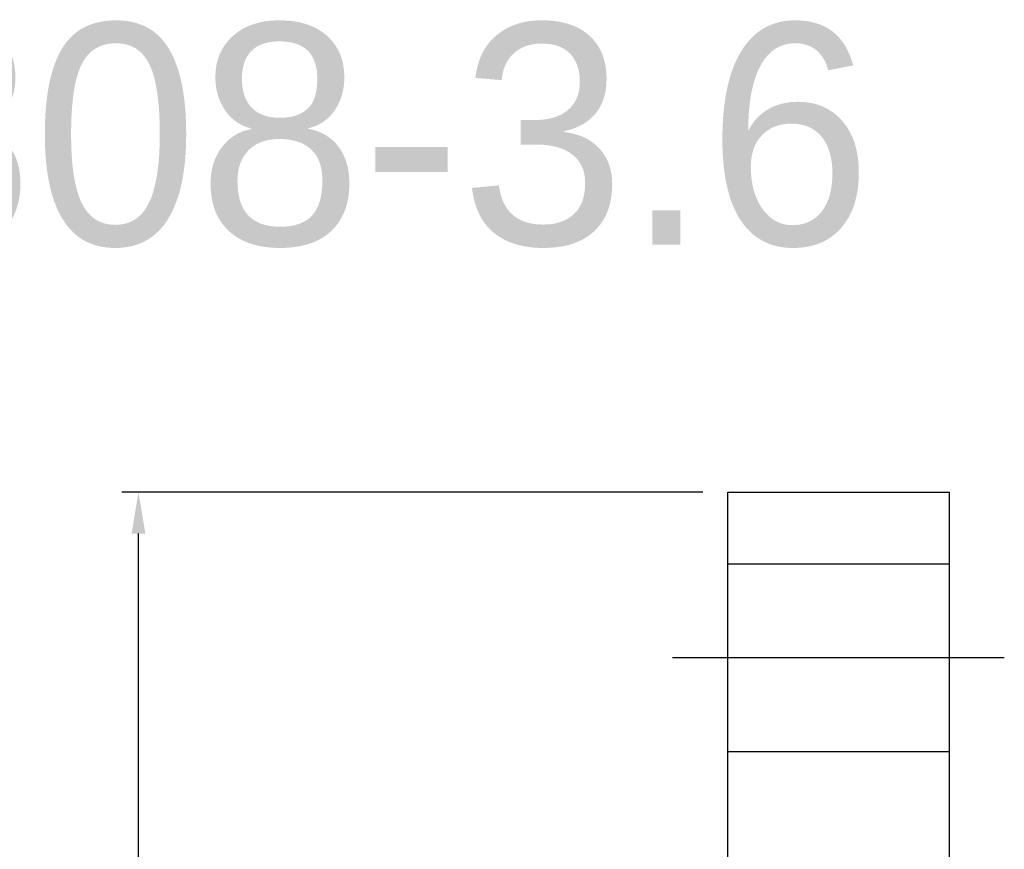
# Model space of a CAD drawing. Header units: millimetres. Extents: x 38.7 to 108.2, y 50 to 94.9.
# Tile 63 of 63: x 72.6 to 90.4, y 79.9 to 94.9. Entities that reach past the tile are written whole.
import ezdxf

# ---------------------------------------------------------------- set-up
doc = ezdxf.new("R2010")
doc.units = ezdxf.units.MM
doc.header["$LTSCALE"] = 0.1
doc.layers.get('0').update_dxf_attribs({"linetype": 'CONTINUOUS'})
doc.layers.get('DEFPOINTS').update_dxf_attribs({"linetype": 'CONTINUOUS'})
doc.styles.add('DIM-7', font='SIMPLEX.shx', dxfattribs={"width": 0.7, "bigfont": 'chineset.shx'})
doc.dimstyles.new('CNS', dxfattribs={"dimtxt": 3.5, "dimasz": 2.5, "dimexe": 1, "dimexo": 1.5, "dimgap": 0.09, "dimtad": 0, "dimdsep": 46, "dimtxsty": 'DIM-7', "dimcen": 0.09, "dimclrd": 1, "dimclre": 1, "dimclrt": 4, "dimadec": 0, "dimazin": 0, "dimtfac": 1, "dimtix": 1, "dimtmove": 2, "dimatfit": 3, "dimfxl": 1, "dimtvp": 0.971429, "dimtolj": 1, "dimarcsym": 0})

# ---------------------------------------------------------------- blocks, each defined once
blk = doc.blocks.new('*D46')
at = {"color": 7, "lineweight": -2, "transparency": 16777216}
for p, q in [((84.996, 86.314), (74.486, 86.314)), ((74.786, 56.064), (74.786, 85.564)), ((84.996, 55.314), (74.486, 55.314))]:
    blk.add_line(p, q, dxfattribs=at)
at = {"color": 7, "transparency": 16777216}
for points in [[(74.661, 85.564), (74.911, 85.564), (74.786, 86.314)], [(74.661, 56.064), (74.911, 56.064), (74.786, 55.314)]]:
    blk.add_solid(points, dxfattribs=at)
at = {"layer": 'DEFPOINTS', "color": 0, "transparency": 16777216}
for p in [(74.786, 86.314), (85.446, 86.314), (85.446, 55.314)]:
    blk.add_point(p, dxfattribs=at)
at = {"color": 7, "transparency": 16777216, "insert": (74.021, 70.814), "char_height": 1.05, "attachment_point": 5, "rotation": 90, "style": 'DIM-7'}
blk.add_mtext('\\A1;%%C31', dxfattribs=at)

msp = doc.modelspace()

# ---------------------------------------------------------------- linework, layer by layer
for p, q in [((85.446, 55.314), (85.446, 86.314)), ((85.446, 86.314), (89.446, 86.314)), ((89.446, 86.314), (89.446, 82.656)), ((89.446, 82.656), (89.446, 58.971))]:
    msp.add_line(p, q)
at = {"ltscale": 0.56}
for p, q in [((85.446, 85.014), (89.446, 85.014)), ((89.446, 81.614), (85.446, 81.614))]:
    msp.add_line(p, q, dxfattribs=at)
at = {"ltscale": 0.5}
msp.add_line((90.446, 83.314), (84.446, 83.314), dxfattribs=at)

# ---------------------------------------------------------------- texts
msp.add_text('SFY00808-3.6', height=4).set_placement((53.556, 90.787))

# ---------------------------------------------------------------- dimensions: what is measured, and where the dimension line sits
dim = msp.add_linear_dim(base=(74.786, 86.314), p1=(85.446, 55.314), p2=(85.446, 86.314), angle=90, text='%%C<>', dimstyle='CNS', override={"dimscale": 0.3, "dimgap": 0.8, "dimtad": 1, "dimclrd": 7, "dimclre": 7, "dimclrt": 7, "dimadec": 2, "dimazin": 2, "dimtm": 1e-09, "dimtfac": 0.6, "dimtmove": 1, "dimatfit": 0})
dim.commit()
dim.dimension.update_dxf_attribs({"geometry": '*D46', "text_midpoint": (74.021, 70.814)})

doc.saveas('drawing.dxf')
